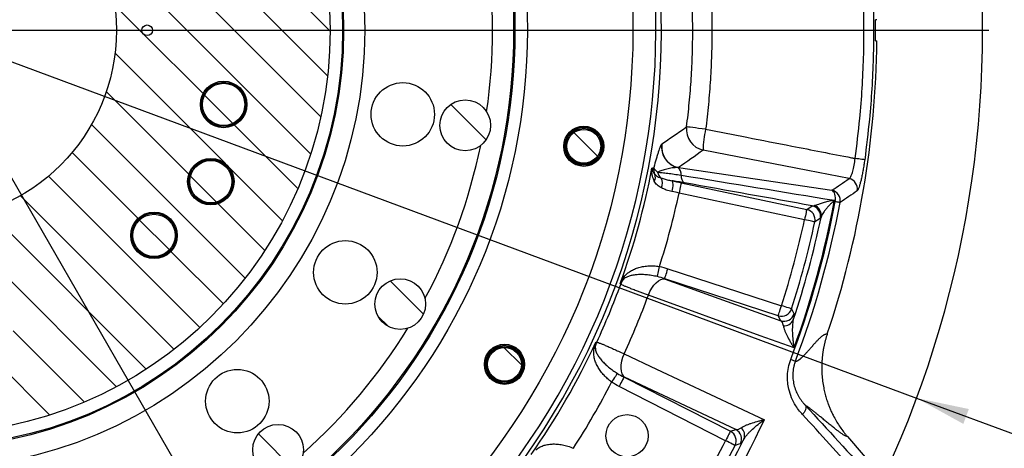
# Model space of a CAD drawing. Extents: x 0 to 8410, y 0 to 5940.
# Tile 13 of 110: x 2476 to 3408, y 3661 to 4066. Entities that reach past the tile are written whole.
import ezdxf

# ---------------------------------------------------------------- set-up
doc = ezdxf.new("R2010")
doc.units = 0
doc.header["$LTSCALE"] = 10
doc.linetypes.add('CENTERX2', pattern=[20.32, 12.7, -2.54, 2.54, -2.54])
doc.layers.get('0').update_dxf_attribs({"linetype": 'CONTINUOUS'})
doc.styles.add('SLDTEXTSTYLE0', font='TXT', dxfattribs={"width": 0.605})
doc.dimstyles.new('SLDDIMSTYLE0', dxfattribs={"dimtxt": 50, "dimasz": 50, "dimexe": 0, "dimexo": 0.0625, "dimgap": 12.5, "dimtad": 0, "dimtih": 1, "dimtoh": 1, "dimdec": 1, "dimlfac": 0.5, "dimrnd": 1e-09, "dimzin": 12, "dimtxsty": 'SLDTEXTSTYLE0', "dimblk1": 'NONE', "dimsah": 1, "dimcen": 0, "dimazin": 3, "dimtfac": 1, "dimtmove": 0, "dimatfit": 3, "dimtolj": 1, "dimtzin": 12})
doc.dimstyles.new('SLDDIMSTYLE1', dxfattribs={"dimtxt": 50, "dimasz": 50, "dimexe": 0, "dimexo": 0.0625, "dimgap": -12.5, "dimtad": 1, "dimdec": 4, "dimlfac": 5, "dimzin": 12, "dimtxsty": 'SLDTEXTSTYLE0', "dimsah": 1, "dimcen": 0.09, "dimadec": 1, "dimazin": 3, "dimtfac": 1, "dimtofl": 0, "dimtmove": 0, "dimatfit": 3, "dimtolj": 1})
doc.dimstyles.new('SLDDIMSTYLE2', dxfattribs={"dimtxt": 50, "dimasz": 50, "dimexe": 0, "dimexo": 0.0625, "dimgap": 12.5, "dimtad": 1, "dimdec": 1, "dimlfac": 0.5, "dimrnd": 1e-09, "dimzin": 12, "dimtxsty": 'SLDTEXTSTYLE0', "dimsah": 1, "dimcen": 0.09, "dimazin": 3, "dimtfac": 1, "dimtofl": 0, "dimtmove": 0, "dimatfit": 3, "dimtolj": 1, "dimtzin": 12})
doc.dimstyles.new('SLDDIMSTYLE6', dxfattribs={"dimtxt": 50, "dimasz": 50, "dimexe": 0, "dimexo": 0.0625, "dimgap": -12.5, "dimtad": 0, "dimtih": 1, "dimtoh": 1, "dimdec": 1, "dimlfac": 0.5, "dimrnd": 1e-09, "dimzin": 12, "dimtxsty": 'SLDTEXTSTYLE0', "dimsah": 1, "dimcen": 0, "dimazin": 3, "dimtfac": 1, "dimtofl": 0, "dimtmove": 0, "dimatfit": 3, "dimtolj": 1})

# ---------------------------------------------------------------- blocks, each defined once
blk = doc.blocks.new('_D')
at = {"color": 7, "linetype": 'CONTINUOUS'}
for p, q in [((1762.91, 5138.79), (3012.06, 2973.23)), ((3012.06, 2973.23), (3116.53, 2792.13)), ((3116.53, 2792.13), (3367.21, 2792.13))]:
    blk.add_line(p, q, dxfattribs=at)
blk.add_solid([(3012.06, 2973.23), (3030.55, 2926.18), (3043.54, 2933.67)], dxfattribs=at)
at = {"color": 7, "linetype": 'CONTINUOUS', "char_height": 50, "attachment_point": 1, "style": 'SLDTEXTSTYLE0'}
for s, insert in [('%%c', (3141.53, 2856.58)), ('1250', (3214.43, 2856.72))]:
    blk.add_mtext(s, dxfattribs=dict(at, insert=insert))
blk = doc.blocks.new('_NONE')
blk = doc.blocks.new('_D_1')
at = {"color": 7, "linetype": 'CONTINUOUS'}
for p, q in [((3248.9, 3345.91), (3701.1, 2973.15)), ((2387.49, 3030.16), (2387.49, 2353.62)), ((2979.56, 2571.41), (3156.43, 2654.83)), ((3156.43, 2654.83), (3189.17, 2585.43)), ((3189.17, 2585.43), (3012.29, 2502.01)), ((3012.29, 2502.01), (2979.56, 2571.41))]:
    blk.add_line(p, q, dxfattribs=at)
blk.add_arc((2387.49, 4056.01), 1687.4, 270, 320.5, dxfattribs=at)
for points in [[(3689.52, 2982.7), (3651.43, 2949.45), (3662.87, 2939.73)], [(2387.49, 2368.62), (2437.59, 2361.86), (2437.37, 2376.85)]]:
    blk.add_solid(points, dxfattribs=at)
at = {"color": 7, "linetype": 'CONTINUOUS', "insert": (3000.35, 2567.64), "char_height": 50, "attachment_point": 1, "rotation": 25.25, "style": 'SLDTEXTSTYLE0'}
blk.add_mtext('50,5°', dxfattribs=at)
blk = doc.blocks.new('_D_2')
at = {"color": 7, "linetype": 'CONTINUOUS'}
for p, q in [((2387.49, 5081.86), (2387.49, 5615.48)), ((2920.53, 5523.54), (2949.9, 5594.44)), ((2949.9, 5594.44), (3077.64, 5541.53)), ((3077.64, 5541.53), (3048.27, 5470.63)), ((3048.27, 5470.63), (2920.53, 5523.54)), ((3135.61, 4804.13), (3490.19, 5158.72))]:
    blk.add_line(p, q, dxfattribs=at)
blk.add_arc((2387.49, 4056.01), 1544.46, 45, 90, dxfattribs=at)
for points in [[(2387.49, 5600.48), (2437.36, 5592.17), (2437.6, 5607.17)], [(3479.59, 5148.11), (3448.88, 5188.28), (3438.45, 5177.5)]]:
    blk.add_solid(points, dxfattribs=at)
at = {"color": 7, "linetype": 'CONTINUOUS', "insert": (2961.07, 5576.51), "char_height": 50, "attachment_point": 1, "rotation": 337.5, "style": 'SLDTEXTSTYLE0'}
blk.add_mtext('45°', dxfattribs=at)
blk = doc.blocks.new('SW_SYMBOL_MOD_BOX')
at = {"color": 0, "linetype": 'CONTINUOUS'}
for p, q in [((2000, 2000), (2000, 8000)), ((2000, 8000), (8000, 8000)), ((8000, 8000), (8000, 2000)), ((2000, 2000), (8000, 2000))]:
    blk.add_line(p, q, dxfattribs=at)
blk = doc.blocks.new('_D_8')
at = {"color": 7, "linetype": 'CONTINUOUS'}
for p, q in [((3241.95, 4976.01), (3946.89, 4976.01)), ((3931.89, 4976.01), (3931.89, 3136.01)), ((3241.95, 3136.01), (3946.89, 3136.01))]:
    blk.add_line(p, q, dxfattribs=at)
for points in [[(3931.89, 4976.01), (3924.39, 4926.01), (3939.39, 4926.01)], [(3931.89, 3136.01), (3939.39, 3186.01), (3924.39, 3186.01)]]:
    blk.add_solid(points, dxfattribs=at)
at = {"color": 7, "linetype": 'CONTINUOUS', "xscale": 0.0064453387, "yscale": 0.0064453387, "zscale": 0.0064453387, "rotation": 90}
blk.add_blockref('SW_SYMBOL_MOD_BOX', (3924.66, 3964.19), dxfattribs=at)
at = {"color": 7, "linetype": 'CONTINUOUS', "insert": (3867.29, 4033.25), "char_height": 50, "attachment_point": 1, "rotation": 90, "style": 'SLDTEXTSTYLE0'}
blk.add_mtext('920', dxfattribs=at)
blk = doc.blocks.new('_D_13')
at = {"color": 7, "linetype": 'CONTINUOUS'}
for p, q in [((2387.49, 4056.01), (3325, 3708.06)), ((3325, 3708.06), (3596.49, 3607.3)), ((3627.22, 3622.64), (3627.22, 3699.38)), ((3627.22, 3699.38), (3825.77, 3699.38)), ((3825.77, 3699.38), (3825.77, 3622.64)), ((3825.77, 3622.64), (3627.22, 3622.64)), ((3596.49, 3607.3), (3831.49, 3607.3))]:
    blk.add_line(p, q, dxfattribs=at)
blk.add_solid([(3325, 3708.06), (3369.27, 3683.63), (3374.48, 3697.7)], dxfattribs=at)
at = {"color": 7, "linetype": 'CONTINUOUS', "insert": (3644.41, 3687.1), "char_height": 50, "attachment_point": 1, "style": 'SLDTEXTSTYLE0'}
blk.add_mtext('R500', dxfattribs=at)
blk = doc.blocks.new('SW_CENTERMARKSYMBOL_0')
at = {"color": 0, "linetype": 'CONTINUOUS'}
blk.add_line((843.04, -559.19), (1834.89, -559.19), dxfattribs=at)
blk.add_arc((829.04, -559.19), 1000, 326.80214, 33.19786, dxfattribs=at)

msp = doc.modelspace()

# ---------------------------------------------------------------- hatches: boundary and pattern name
at = {"linetype": 'CONTINUOUS'}
h = msp.add_hatch(dxfattribs=at)
h.set_pattern_fill('ANSI31', scale=10, angle=90, style=0)
edge = h.paths.add_edge_path(flags=0)
edge.add_arc((2387.486134, 4056.011321), 382.224841, 0, 360)
edge = h.paths.add_edge_path(flags=0)
edge.add_arc((2178.486134, 4056.011321), 5, 0, 360)
edge = h.paths.add_edge_path(flags=0)
edge.add_arc((2596.486134, 4056.011321), 5, 0, 360)
edge = h.paths.add_edge_path(flags=0)
edge.add_arc((2159.902832, 3921.825478), 10.1, 0, 360)
edge = h.paths.add_edge_path(flags=0)
edge.add_arc((2259.986134, 3835.174843), 39, 0, 360)
edge = h.paths.add_edge_path(flags=0)
edge.add_arc((2668.871895, 4126.16867), 22, 0, 360)
edge = h.paths.add_edge_path(flags=0)
edge.add_arc((2602.998134, 4250.059197), 22, 0, 360)
edge = h.paths.add_edge_path(flags=0)
edge.add_arc((2656.78515, 4199.200147), 22, 0, 360)
edge = h.paths.add_edge_path(flags=0)
edge.add_arc((2186.035207, 4264.619863), 22, 0, 360)
edge = h.paths.add_edge_path(flags=0)
edge.add_arc((2111.679744, 4145.626249), 22, 0, 360)
edge = h.paths.add_edge_path(flags=0)
edge.add_arc((2128.831465, 4217.636696), 22, 0, 360)
edge = h.paths.add_edge_path(flags=0)
edge.add_arc((2602.998134, 3861.963445), 22, 0, 360)
edge = h.paths.add_edge_path(flags=0)
edge.add_arc((2668.871895, 3985.853971), 22, 0, 360)
edge = h.paths.add_edge_path(flags=0)
edge.add_arc((2656.78515, 3912.822494), 22, 0, 360)
edge = h.paths.add_edge_path(flags=0)
edge.add_arc((2447.780525, 4339.674125), 22, 0, 360)
edge = h.paths.add_edge_path(flags=0)
edge.add_arc((2307.551301, 4334.777213), 22, 0, 360)
edge = h.paths.add_edge_path(flags=0)
edge.add_arc((2376.841788, 4360.825523), 22, 0, 360)
edge = h.paths.add_edge_path(flags=0)
edge.add_arc((2307.551301, 3777.245429), 22, 0, 360)
edge = h.paths.add_edge_path(flags=0)
edge.add_arc((2447.780525, 3772.348517), 22, 0, 360)
edge = h.paths.add_edge_path(flags=0)
edge.add_arc((2376.841788, 3751.197119), 22, 0, 360)
edge = h.paths.add_edge_path(flags=0)
edge.add_arc((2111.679744, 3966.396392), 22, 0, 360)
edge = h.paths.add_edge_path(flags=0)
edge.add_arc((2186.035207, 3847.402779), 22, 0, 360)
edge = h.paths.add_edge_path(flags=0)
edge.add_arc((2128.831465, 3894.385945), 22, 0, 360)
edge = h.paths.add_edge_path(flags=0)
edge.add_arc((2387.486134, 4056.011321), 180, 0, 360)
h = msp.add_hatch(dxfattribs=at)
h.set_pattern_fill('ANSI31', scale=10, angle=90, style=0)
edge = h.paths.add_edge_path(flags=0)
edge.add_arc((2668.871895, 3985.853971), 20, 0, 360)
h = msp.add_hatch(dxfattribs=at)
h.set_pattern_fill('ANSI31', scale=10, angle=90, style=0)
edge = h.paths.add_edge_path(flags=0)
edge.add_arc((2897.61655, 3966.061565), 24, 0, 360)
h = msp.add_hatch(dxfattribs=at)
h.set_pattern_fill('ANSI31', scale=10, angle=90, style=0)
edge = h.paths.add_edge_path(flags=0)
edge.add_arc((3009.884634, 3946.265672), 16, 0, 360)
h = msp.add_hatch(dxfattribs=at)
h.set_pattern_fill('ANSI31', scale=10, angle=90, style=0)
edge = h.paths.add_edge_path(flags=0)
edge.add_arc((2656.78515, 3912.822494), 20, 0, 360)
h = msp.add_hatch(dxfattribs=at)
h.set_pattern_fill('ANSI31', scale=10, angle=90, style=0)
edge = h.paths.add_edge_path(flags=0)
edge.add_arc((2602.998134, 3861.963445), 20, 0, 360)
h = msp.add_hatch(dxfattribs=at)
h.set_pattern_fill('ANSI31', scale=10, angle=90, style=0)
edge = h.paths.add_edge_path(flags=0)
edge.add_arc((2836.087293, 3797.011321), 24, 0, 360)
h = msp.add_hatch(dxfattribs=at)
h.set_pattern_fill('ANSI31', scale=10, angle=90, style=0)
edge = h.paths.add_edge_path(flags=0)
edge.add_arc((2934.814189, 3740.011321), 16, 0, 360)
h = msp.add_hatch(dxfattribs=at)
h.set_pattern_fill('ANSI31', scale=10, angle=90, style=0)
edge = h.paths.add_edge_path(flags=0)
edge.add_arc((2720.450116, 3659.200299), 24, 0, 360)

# ---------------------------------------------------------------- linework, layer by layer
at = {"color": 7, "linetype": 'CONTINUOUS'}
for p, q in [((3287.430559, 4066.011321), (3286.030684, 4066.011321)), ((3286.030684, 4046.011321), (3287.430559, 4046.011321)), ((3259.512935, 3671.600403), (3305.060063, 3618.822517))]:
    msp.add_line(p, q, dxfattribs=at)
at = {"color": 8, "linetype": 'CONTINUOUS'}
for p, q in [((3074.479316, 3925.718846), (3076.168214, 3926.297517)), ((3099.586163, 3926.047818), (3244.776045, 3904.627131)), ((3102.248583, 3911.82472), (3220.981692, 3886.587234)), ((3218.905423, 3876.81915), (3100.172315, 3902.056651)), ((3220.981692, 3886.587234), (3226.220821, 3889.988662)), ((3226.220821, 3889.988662), (3228.23814, 3890.26338)), ((3247.44073, 3895.169766), (3247.072552, 3894.021408)), ((3247.969304, 3893.889339), (3247.072552, 3894.021408)), ((3247.222577, 3895.20538), (3247.44073, 3895.169766)), ((3234.543775, 3879.342111), (3233.917449, 3878.167199)), ((3089.565192, 3830.430867), (3197.112415, 3795.486631)), ((3194.026504, 3785.989107), (3086.479221, 3820.933344)), ((3087.083195, 3820.714684), (3196.469401, 3781.198265)), ((3196.469401, 3781.198265), (3194.026504, 3785.989107)), ((3047.974144, 3727.973791), (3148.730848, 3676.635684)), ((3153.845881, 3678.295942), (3048.555766, 3727.701368)), ((3144.19714, 3667.737843), (3043.440436, 3719.07595)), ((3148.730848, 3676.635684), (3153.845881, 3678.295942))]:
    msp.add_line(p, q, dxfattribs=at)
at = {"color": 8, "linetype": 'CONTINUOUS', "flags": 128}
for points in [[(3125.280712, 3962.383466), (3121.876929, 3962.815197), (3118.62937, 3963.226953), (3115.636621, 3963.60624), (3112.98946, 3963.941546), (3110.768293, 3964.222679), (3109.040592, 3964.441122), (3107.858632, 3964.590238), (3107.258473, 3964.665496)], [(3261.053954, 3915.664883), (3221.948956, 3923.306407), (3123.051618, 3942.633176)], [(3275.870894, 3933.521049), (3275.571082, 3933.56038), (3274.980937, 3933.639811), (3274.118338, 3933.756919), (3273.009513, 3933.908151), (3271.688078, 3934.088932), (3270.194147, 3934.293763), (3268.572961, 3934.516439), (3266.873871, 3934.750193)], [(3093.175862, 3913.694935), (3093.546961, 3913.333835), (3093.829904, 3912.633868), (3094.0145, 3911.620246), (3094.094132, 3910.329507), (3094.065879, 3908.808114), (3093.930755, 3907.110886), (3093.693648, 3905.298965), (3093.363081, 3903.437616)], [(3102.248583, 3911.82472), (3102.190767, 3911.552714), (3102.060471, 3910.939635), (3101.862345, 3910.007493), (3101.603542, 3908.78977), (3101.2933, 3907.330217), (3100.942765, 3905.681254), (3100.564633, 3903.9021), (3100.172315, 3902.056651)], [(3247.969304, 3893.889339), (3248.170112, 3895.733552), (3248.185013, 3897.547783), (3248.01353, 3899.269329), (3247.661684, 3900.838749), (3247.141455, 3902.201818), (3246.470962, 3903.311433), (3245.673273, 3904.129298), (3244.776045, 3904.627131)], [(3252.579663, 3893.020721), (3252.414618, 3893.051805), (3252.120112, 3893.107297), (3251.700137, 3893.186437), (3251.160238, 3893.288152), (3250.507746, 3893.411087), (3249.751423, 3893.553572), (3248.90152, 3893.713714), (3247.969304, 3893.889339)], [(3220.981692, 3886.587234), (3220.923875, 3886.315228), (3220.793579, 3885.702135), (3220.595453, 3884.769993), (3220.33659, 3883.552285), (3220.026348, 3882.092731), (3219.675873, 3880.443753), (3219.297681, 3878.664599), (3218.905423, 3876.81915)], [(3233.917449, 3878.167199), (3232.677017, 3877.349796), (3228.667532, 3874.715166)], [(3228.667532, 3874.715166), (3228.395734, 3874.773757), (3227.782999, 3874.905811), (3226.851438, 3875.10659), (3225.63443, 3875.36888), (3224.175785, 3875.683265), (3222.527836, 3876.038434), (3220.74977, 3876.421662), (3218.905423, 3876.81915)], [(3079.587374, 3822.938056), (3079.677616, 3823.385017), (3079.824005, 3824.109958), (3080.022131, 3825.090991), (3080.265914, 3826.298462), (3080.548082, 3827.695878), (3080.860112, 3829.241024), (3081.192527, 3830.8872), (3081.535254, 3832.584666)], [(3086.479221, 3820.933344), (3086.565171, 3821.197809), (3086.758826, 3821.793915), (3087.053333, 3822.700234), (3087.438021, 3823.884235), (3087.899123, 3825.303362), (3088.420067, 3826.906653), (3088.982139, 3828.636544), (3089.565192, 3830.430867)], [(3044.887577, 3815.861257), (3044.577633, 3816.21501), (3044.397269, 3816.420855)], [(3071.014736, 3805.348875), (3072.466646, 3808.804588), (3074.217175, 3812.009753), (3076.204453, 3814.851032), (3078.358148, 3817.227946), (3080.602143, 3819.056438), (3082.857047, 3820.271851), (3085.043166, 3820.831181), (3087.083195, 3820.714684)], [(3208.963786, 3755.504997), (3176.993225, 3767.056377), (3071.014736, 3805.348875)], [(3194.026504, 3785.989107), (3194.112454, 3786.253573), (3194.30611, 3786.849679), (3194.600616, 3787.755998), (3194.985305, 3788.940014), (3195.446406, 3790.359141), (3195.967351, 3791.962446), (3196.529422, 3793.692322), (3197.112415, 3795.486631)], [(3206.618701, 3792.42769), (3206.353996, 3792.512865), (3205.757354, 3792.704852), (3204.850171, 3792.996766), (3203.665112, 3793.378116), (3202.244673, 3793.835165), (3200.639878, 3794.351579), (3198.908423, 3794.908734), (3197.112415, 3795.486631)], [(3206.618701, 3792.42769), (3207.28824, 3791.098179), (3209.047828, 3787.594439)], [(3021.408473, 3760.921063), (3021.681581, 3760.939063), (3022.150908, 3760.970028)], [(3048.058961, 3749.928714), (3046.642039, 3746.458502), (3045.613502, 3742.954286), (3045.009587, 3739.540012), (3044.851754, 3736.336382), (3045.145546, 3733.456703), (3045.88059, 3731.002809), (3047.0309, 3729.061486), (3048.555766, 3727.701368)], [(3048.058961, 3749.928714), (3078.833912, 3735.490622), (3180.848632, 3687.628956)], [(3041.683291, 3731.429519), (3041.431103, 3731.049658), (3041.021977, 3730.433525), (3040.468369, 3729.599775), (3039.786969, 3728.573562), (3038.99834, 3727.38591), (3038.126383, 3726.0727), (3037.197385, 3724.67363), (3036.239479, 3723.23096)], [(3047.974144, 3727.973791), (3047.847901, 3727.726014), (3047.563348, 3727.167548), (3047.130678, 3726.31845), (3046.565507, 3725.209238), (3045.8881, 3723.879697), (3045.122717, 3722.37763), (3044.296954, 3720.756979), (3043.440436, 3719.07595)], [(3148.730848, 3676.635684), (3148.604606, 3676.387908), (3148.320053, 3675.829442), (3147.887383, 3674.980344), (3147.322212, 3673.871131), (3146.644805, 3672.54159), (3145.879422, 3671.039523), (3145.053659, 3669.418873), (3144.19714, 3667.737843)], [(3153.082107, 3663.178922), (3152.834688, 3663.30585), (3152.277027, 3663.591983), (3151.429151, 3664.027037), (3150.321518, 3664.595367), (3148.993943, 3665.276559), (3147.494052, 3666.046174), (3145.875726, 3666.876526), (3144.19714, 3667.737843)], [(3158.217405, 3664.878877), (3156.80692, 3664.410712), (3153.082107, 3663.178922)]]:
    msp.add_lwpolyline(points, dxfattribs=at)
at = {"color": 7, "linetype": 'CENTERX2'}
msp.add_circle((2387.486134, 4056.011321), 1250, dxfattribs=at)
at = {"color": 7, "linetype": 'CONTINUOUS'}
for centre, radius in [((2387.486134, 4056.011321), 668.928203), ((2387.486134, 4056.011321), 569), ((2387.486134, 4056.011321), 556), ((2387.486134, 4056.011321), 395), ((2387.486134, 4056.011321), 382.224841), ((2387.486134, 4056.011321), 180), ((2596.486134, 4056.011321), 5), ((2668.871895, 3985.853971), 22), ((2668.871895, 3985.853971), 21), ((2668.871895, 3985.853971), 20), ((2838.528085, 3976.480455), 30), ((2897.61655, 3966.061565), 24), ((3009.884634, 3946.265672), 19), ((3009.884634, 3946.265672), 18), ((3009.884634, 3946.265672), 17), ((3009.884634, 3946.265672), 16), ((2656.78515, 3912.822494), 22), ((2656.78515, 3912.822494), 21), ((2656.78515, 3912.822494), 20), ((2602.998134, 3861.963445), 22), ((2602.998134, 3861.963445), 21), ((2602.998134, 3861.963445), 20), ((2784.125769, 3827.011321), 30), ((2836.087293, 3797.011321), 24), ((2934.814189, 3740.011321), 19), ((2934.814189, 3740.011321), 18), ((2934.814189, 3740.011321), 17), ((2934.814189, 3740.011321), 16), ((2681.882859, 3705.162966), 30), ((3050.841065, 3672.411672), 20), ((2720.450116, 3659.200299), 24)]:
    msp.add_circle(centre, radius, dxfattribs=at)
at = {"color": 8, "linetype": 'CONTINUOUS'}
for radius in [557.222742, 415, 394.002099]:
    msp.add_circle((2387.486134, 4056.011321), radius, dxfattribs=at)
for centre, radius, start, end in [((2387.486134, 4056.011321), 695.772879, 157.856529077, 142.143470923), ((2387.486134, 4056.011321), 690.566107, 157.827081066, 142.172918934), ((2387.486134, 4056.011321), 536, 351.726203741, 8.273796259), ((3127.218007, 3962.296274), 20.099657, 173.230591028, 258.036613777), ((3192.931196, 3944.747232), 69.911549, 165.388418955, 181.732831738), ((2387.486134, 4056.011321), 536, 331.726203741, 348.273796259), ((3103.620629, 3945.659809), 20.138489, 172.048194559, 256.408870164), ((3103.758184, 3945.710953), 20.100861, 171.711410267, 258.020932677), ((2387.486134, 4056.011321), 699.239438, 339.961933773, 349.261050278), ((3086.045615, 3924.484498), 10.042415, 169.599010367, 208.136623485), ((3094.094294, 3919.690045), 7.99254, 354.518109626, 53.144124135), ((3070.095987, 3917.08018), 7.579289, 330.373226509, 20.614946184), ((3089.388233, 3923.703514), 9.764586, 191.513431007, 229.658551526), ((3074.164763, 3911.264959), 10.2085, 334.832543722, 29.30080188), ((3109.204486, 3917.804985), 7.241581, 171.090578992, 238.073987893), ((3258.966114, 3905.833337), 10.05079, 350.717490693, 78.010706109), ((2387.486134, 4056.011321), 729.125279, 342.155717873, 347.810257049), ((3242.686355, 3894.795516), 10.051242, 349.829690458, 78.000469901), ((2387.486134, 4056.011321), 875.622555, 339.159048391, 349.330091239), ((2387.486134, 4056.011321), 874.716862, 339.906877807, 349.327717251), ((2387.486134, 4056.011321), 880.31399, 339.159902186, 349.330091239), ((3224.106568, 3880.195868), 10.018428, 348.317175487, 77.816904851), ((3224.806885, 3881.001287), 9.877241, 350.32962276, 69.672242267), ((3228.494969, 3896.976925), 18.811211, 350.960541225, 354.596165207), ((2387.486134, 4056.011321), 865.285296, 341.542887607, 348.21881921), ((3218.867274, 3876.794488), 10.018415, 348.021184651, 77.815924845), ((2387.486134, 4056.011321), 850.510354, 342.162662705, 347.837337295), ((2387.486134, 4056.011321), 860.49665, 342.162662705, 347.837337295), ((2387.486134, 4056.011321), 699.891937, 335.067349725, 339.932650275), ((3063.693166, 3808.899267), 20.052917, 146.983653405, 159.685016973), ((3041.313906, 3822.771158), 6.296073, 332.106466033, 353.134947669), ((2387.486134, 4056.011321), 728.040547, 335.138910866, 339.861089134), ((3197.091725, 3795.527155), 10.01848, 252.184268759, 341.978445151), ((3199.534776, 3790.736206), 10.018426, 252.183240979, 341.723749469), ((3199.765864, 3785.701093), 9.240844, 264.381932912, 336.839238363), ((2387.486134, 4056.011321), 536, 311.726203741, 328.273796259), ((2387.486134, 4056.011321), 699.239438, 324.961933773, 335.038066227), ((3040.371695, 3752.594938), 20.053409, 155.31436833, 168.015353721), ((3014.738164, 3758.610657), 6.295673, 321.8658008, 342.895662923), ((2387.486134, 4056.011321), 729.125279, 327.155717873, 332.844282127), ((2387.486134, 4056.011321), 874.716862, 324.906877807, 335.093122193), ((3144.153863, 3667.723838), 10.018473, 333.021666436, 62.815671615), ((3149.269032, 3669.384028), 10.018471, 333.276557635, 62.816545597), ((3152.992894, 3672.781021), 9.240782, 338.160538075, 50.618388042), ((2387.486134, 4056.011321), 850.510354, 327.162662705, 332.837337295), ((2387.486134, 4056.011321), 865.285296, 326.542887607, 333.457112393), ((2387.486134, 4056.011321), 860.49665, 327.162662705, 332.837337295)]:
    msp.add_arc(centre, radius, start, end, dxfattribs=at)
at = {"color": 7, "linetype": 'CONTINUOUS'}
for radius, start, end in [(898.600181, 359.362375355, 0.637624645), (900, 341.384609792, 359.363367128)]:
    msp.add_arc((2387.486134, 4056.011321), radius, start, end, dxfattribs=at)
at = {"color": 8, "linetype": 'CONTINUOUS'}
for points, knots in [([(3266.873871, 3934.750193), (3268.446285, 3947.301182), (3271.214208, 3969.394707), (3273.625959, 4001.191054), (3274.952194, 4030.05156), (3275.326301, 4058.983846), (3274.636122, 4093.221426), (3272.341455, 4132.73437), (3268.697943, 4162.413843), (3266.873871, 4177.272448)], [0, 0, 0, 0, 0.1559695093, 0.2745533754, 0.3931372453, 0.512222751, 0.6313082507, 0.815419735, 1, 1, 1, 1]), ([(3275.870894, 4178.501593), (3277.710939, 4163.530083), (3281.39573, 4133.548813), (3283.717309, 4093.676277), (3284.416608, 4059.137118), (3284.044856, 4029.956174), (3282.707902, 4000.765257), (3280.264213, 3968.56325), (3277.460825, 3946.202738), (3275.870894, 3933.521049)], [0, 0, 0, 0, 0.1841187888, 0.368707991, 0.4872763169, 0.6058446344, 0.7249157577, 0.8439868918, 1, 1, 1, 1]), ([(3125.280712, 4149.639176), (3126.1914, 4141.920386), (3128.012776, 4126.482803), (3129.823333, 4103.2013), (3130.953884, 4079.848721), (3131.333761, 4056.39983), (3130.9784, 4032.910416), (3129.860487, 4009.374091), (3128.046087, 3985.846359), (3126.202504, 3970.204429), (3125.280712, 3962.383466)], [0, 0, 0, 0, 0.12418251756, 0.24836507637, 0.37304150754, 0.4977179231, 0.62303466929, 0.74835141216, 0.87417572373, 1, 1, 1, 1]), ([(3107.258473, 3964.665496), (3108.15227, 3972.26525), (3109.939864, 3987.46476), (3111.708001, 4010.387805), (3112.801965, 4033.380997), (3113.149737, 4056.329361), (3112.781896, 4079.177167), (3111.687288, 4101.930511), (3109.927152, 4124.674963), (3108.148033, 4139.796418), (3107.258473, 4147.357145)], [0, 0, 0, 0, 0.1253179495, 0.2506359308, 0.376458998, 0.5022820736, 0.6264658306, 0.7506495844, 0.8753248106, 1, 1, 1, 1]), ([(3083.867286, 3948.608676), (3087.703605, 3951.212866), (3095.563111, 3956.548098), (3103.298712, 3961.917145), (3107.258473, 3964.665496)], [0, 0, 0, 0, 0.4881120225, 1, 1, 1, 1]), ([(3125.280712, 3962.383466), (3138.317138, 3959.841823), (3165.529517, 3954.536372), (3211.532418, 3945.571441), (3245.691176, 3938.889404), (3265.676929, 3934.984082), (3266.873871, 3934.750193)], [0, 0, 0, 0, 0.2761935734, 0.5765295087, 0.9746384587, 1, 1, 1, 1]), ([(3083.675788, 3948.445766), (3083.4633, 3948.229898), (3083.233625, 3947.887592), (3082.742379, 3946.976722), (3082.47959, 3946.404721), (3081.658314, 3944.411401), (3081.064792, 3942.713016), (3080.110342, 3939.746243), (3079.781425, 3938.686865), (3079.102525, 3936.446264), (3078.753623, 3935.268578), (3077.684241, 3931.609731), (3076.93866, 3928.995297), (3076.168217, 3926.297512)], [0, 0, 0, 0, 0.125, 0.125, 0.25, 0.25, 0.5, 0.5, 0.625, 0.625, 0.75, 0.75, 1, 1, 1, 1]), ([(3261.053954, 3915.664883), (3261.255593, 3915.768394), (3261.882076, 3916.089998), (3263.117088, 3918.152335), (3264.632272, 3922.44543), (3266.008694, 3928.190506), (3266.585591, 3932.564486), (3266.873871, 3934.750193)], [0, 0, 0, 0, 0.10820156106, 0.33617635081, 0.55894403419, 0.77960137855, 1, 1, 1, 1]), ([(3076.68439, 3913.333373), (3076.067521, 3914.843883), (3074.819122, 3917.900802), (3074.332612, 3922.096815), (3074.388671, 3924.692446), (3074.47836, 3925.708018), (3074.479316, 3925.718846)], [0, 0, 0, 0, 0.3711397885, 0.7511003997, 0.9973463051, 1, 1, 1, 1]), ([(3074.479316, 3925.718846), (3074.47985, 3925.713094), (3074.524339, 3925.234211), (3074.74605, 3924.015013), (3075.482806, 3922.006594), (3076.61927, 3920.503522), (3077.189956, 3919.74874)], [0, 0, 0, 0, 0.0029923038, 0.2491492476, 0.6229533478, 1, 1, 1, 1]), ([(3076.168217, 3926.297512), (3076.202044, 3925.969131), (3076.305559, 3925.623567), (3076.647098, 3924.908791), (3076.884099, 3924.540345), (3077.489895, 3923.781194), (3077.858643, 3923.390493), (3078.736271, 3922.58566), (3079.245334, 3922.171988), (3079.820121, 3921.754521)], [0, 0, 0, 0, 0.25, 0.25, 0.5, 0.5, 0.75, 0.75, 1, 1, 1, 1]), ([(3098.888263, 3926.085255), (3097.151869, 3926.150099), (3095.377523, 3926.007163), (3091.888301, 3925.522665), (3090.173898, 3925.177939), (3086.890645, 3924.371495), (3085.319557, 3923.907556), (3082.394241, 3922.893579), (3081.040372, 3922.343165), (3079.820121, 3921.754521)], [0, 0, 0, 0, 0.25, 0.25, 0.5, 0.5, 0.75, 0.75, 1, 1, 1, 1]), ([(3275.870894, 3933.521049), (3275.633157, 3931.868539), (3275.157693, 3928.563572), (3274.340946, 3923.76055), (3273.478088, 3919.250516), (3272.591022, 3915.143713), (3271.711972, 3911.568707), (3270.865983, 3908.58016), (3270.088968, 3906.31138), (3269.407429, 3904.764516), (3269.055791, 3904.392502), (3268.885289, 3904.212119)], [0, 0, 0, 0, 0.1115508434, 0.2230980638, 0.3343851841, 0.4456740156, 0.5569754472, 0.6682809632, 0.7810578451, 0.8938390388, 1, 1, 1, 1]), ([(3077.189956, 3919.74874), (3078.208068, 3918.835861), (3079.703872, 3917.494665), (3082.253103, 3916.559571), (3083.067213, 3916.260944)], [0, 0, 0, 0, 0.6806449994, 1, 1, 1, 1]), ([(3079.820121, 3921.754521), (3081.113526, 3921.669426), (3082.56079, 3921.544869), (3085.759759, 3921.217647), (3087.520516, 3921.013626), (3091.265253, 3920.536835), (3093.256503, 3920.263504), (3097.474304, 3919.647666), (3099.700819, 3919.305171), (3102.050295, 3918.926512)], [0, 0, 0, 0, 0.25, 0.25, 0.5, 0.5, 0.75, 0.75, 1, 1, 1, 1]), ([(3083.067213, 3916.260944), (3084.283004, 3915.878812), (3086.735958, 3915.107831), (3090.24297, 3914.255614), (3092.483011, 3913.827387), (3093.175862, 3913.694935)], [0, 0, 0, 0, 0.40432414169, 0.81575560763, 1, 1, 1, 1]), ([(3083.404172, 3906.923631), (3082.628996, 3907.325208), (3081.904428, 3907.758213), (3080.55466, 3908.694774), (3079.933832, 3909.195961), (3078.252538, 3910.786297), (3077.358259, 3911.965621), (3076.684408, 3913.333375)], [0, 0, 0, 0, 0.25, 0.25, 0.5, 0.5, 1, 1, 1, 1]), ([(3093.363078, 3903.437619), (3092.424755, 3903.61963), (3091.503721, 3903.839326), (3089.723816, 3904.33456), (3088.866005, 3904.609376), (3086.380148, 3905.499745), (3084.83879, 3906.180434), (3083.404172, 3906.923631)], [0, 0, 0, 0, 0.25, 0.25, 0.5, 0.5, 1, 1, 1, 1]), ([(3105.374951, 3911.658822), (3103.077163, 3912.071367), (3100.912569, 3912.446821), (3096.847263, 3913.125232), (3094.944896, 3913.428482), (3093.175857, 3913.694939)], [0, 0, 0, 0, 0.5, 0.5, 1, 1, 1, 1]), ([(3228.23814, 3890.26338), (3228.818734, 3890.465274), (3229.981229, 3890.869516), (3232.604285, 3891.758553), (3235.892135, 3892.815895), (3239.702489, 3893.955967), (3242.984489, 3894.799238), (3245.440535, 3895.318883), (3246.691262, 3895.239221), (3247.222577, 3895.20538)], [0, 0, 0, 0, 0.1386772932, 0.2776664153, 0.4760543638, 0.6746132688, 0.8381472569, 0.9312441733, 1, 1, 1, 1]), ([(3247.072558, 3894.021417), (3246.841862, 3894.050693), (3246.615214, 3894.008057), (3246.17465, 3893.846541), (3245.965022, 3893.730718), (3245.361448, 3893.345049), (3244.989564, 3893.03789), (3243.905701, 3892.082268), (3243.232928, 3891.395803), (3241.938609, 3890.017111), (3241.318961, 3889.318648), (3240.138092, 3887.933292), (3239.575839, 3887.244483), (3238.509321, 3885.883099), (3238.005052, 3885.210367), (3237.062211, 3883.889067), (3236.621066, 3883.236315), (3235.83551, 3881.991778), (3235.490308, 3881.399491), (3234.917705, 3880.297835), (3234.689479, 3879.787595), (3234.543766, 3879.342107)], [0, 0, 0, 0, 0.03125, 0.03125, 0.0625, 0.0625, 0.125, 0.125, 0.25, 0.25, 0.375, 0.375, 0.5, 0.5, 0.625, 0.625, 0.75, 0.75, 0.875, 0.875, 1, 1, 1, 1]), ([(3047.564825, 3822.018583), (3047.96133, 3822.59816), (3048.37109, 3823.135528), (3049.227278, 3824.153763), (3049.673544, 3824.634153), (3051.075172, 3826.008579), (3052.09329, 3826.836886), (3053.768938, 3827.977689), (3054.354208, 3828.341634), (3055.563132, 3829.028344), (3056.187596, 3829.351879), (3058.123016, 3830.26629), (3059.495602, 3830.801499), (3061.691216, 3831.49491), (3062.44596, 3831.70768), (3064.004856, 3832.095124), (3064.801258, 3832.267759), (3067.227567, 3832.719747), (3068.900343, 3832.935436), (3071.500021, 3833.122372), (3072.381743, 3833.161753), (3074.178038, 3833.190737), (3075.096115, 3833.179973), (3077.844713, 3833.067373), (3079.68565, 3832.887585), (3081.535271, 3832.584671)], [0, 0, 0, 0, 0.0625, 0.0625, 0.125, 0.125, 0.25, 0.25, 0.3125, 0.3125, 0.375, 0.375, 0.5, 0.5, 0.5625, 0.5625, 0.625, 0.625, 0.75, 0.75, 0.8125, 0.8125, 0.875, 0.875, 1, 1, 1, 1]), ([(3079.587392, 3822.938061), (3077.747027, 3823.370627), (3075.931347, 3823.725535), (3073.245686, 3824.153292), (3072.353556, 3824.278686), (3070.600014, 3824.492923), (3069.739536, 3824.581807), (3067.205118, 3824.79688), (3065.577977, 3824.871887), (3063.227929, 3824.886125), (3062.459746, 3824.87439), (3060.953846, 3824.81743), (3060.217889, 3824.772115), (3058.089132, 3824.588129), (3056.763395, 3824.401545), (3054.906225, 3824.023555), (3054.309154, 3823.881098), (3053.158276, 3823.561287), (3052.602745, 3823.383274), (3051.014534, 3822.797063), (3050.062368, 3822.340171), (3048.773596, 3821.523893), (3048.367285, 3821.22975), (3047.595354, 3820.581538), (3047.23011, 3820.228578), (3046.878475, 3819.82567)], [0, 0, 0, 0, 0.125, 0.125, 0.1875, 0.1875, 0.25, 0.25, 0.375, 0.375, 0.4375, 0.4375, 0.5, 0.5, 0.625, 0.625, 0.6875, 0.6875, 0.75, 0.75, 0.875, 0.875, 0.9375, 0.9375, 1, 1, 1, 1]), ([(3044.397269, 3816.420855), (3044.402293, 3816.431843), (3045.286294, 3818.365331), (3046.428813, 3820.197161), (3047.564839, 3822.01858)], [0, 0, 0, 0, 0.0056831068, 1, 1, 1, 1]), ([(3046.878491, 3819.825666), (3045.979565, 3818.72786), (3045.074741, 3817.622852), (3044.401657, 3816.428639), (3044.397269, 3816.420855)], [0, 0, 0, 0, 0.9934813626, 1, 1, 1, 1]), ([(3071.014754, 3805.348871), (3067.274743, 3806.706968), (3063.88362, 3807.961762), (3060.064894, 3809.405411), (3059.322427, 3809.687819), (3057.880738, 3810.23978), (3057.179702, 3810.510039), (3055.156255, 3811.295925), (3053.921923, 3811.783321), (3051.674644, 3812.687539), (3050.661719, 3813.104354), (3049.309313, 3813.676338), (3048.88641, 3813.858106), (3048.097411, 3814.203532), (3047.730432, 3814.367605), (3046.056855, 3815.134335), (3045.219579, 3815.581425), (3044.887586, 3815.861256)], [0, 0, 0, 0, 0.25, 0.25, 0.3125, 0.3125, 0.375, 0.375, 0.5, 0.5, 0.625, 0.625, 0.6875, 0.6875, 0.75, 0.75, 1, 1, 1, 1]), ([(3209.047835, 3787.594446), (3209.158724, 3787.373203), (3209.151519, 3786.804377), (3208.961817, 3785.434184), (3208.868349, 3784.890185), (3208.614587, 3783.612519), (3208.455302, 3782.884331), (3208.261934, 3782.066566)], [0, 0, 0, 0, 0.5, 0.5, 0.75, 0.75, 1, 1, 1, 1]), ([(3198.861215, 3776.504641), (3198.762072, 3777.138015), (3198.632313, 3777.707087), (3198.321044, 3778.723488), (3198.140636, 3779.167751), (3197.533711, 3780.327761), (3197.042661, 3780.873503), (3196.469391, 3781.198264)], [0, 0, 0, 0, 0.25, 0.25, 0.5, 0.5, 1, 1, 1, 1]), ([(3198.861215, 3776.504641), (3198.962305, 3775.858825), (3199.131645, 3775.161566), (3199.570324, 3773.691041), (3199.840132, 3772.917425), (3200.46149, 3771.307451), (3200.813211, 3770.470964), (3201.587886, 3768.742718), (3202.008737, 3767.855955), (3203.348293, 3765.157146), (3204.347062, 3763.297935), (3205.979885, 3760.430487), (3206.546917, 3759.461399), (3207.43092, 3757.988036), (3207.730864, 3757.494149), (3208.187832, 3756.750498), (3208.34137, 3756.502077), (3208.650876, 3756.004159), (3208.80816, 3755.752563), (3208.963791, 3755.504999)], [0, 0, 0, 0, 0.125, 0.125, 0.25, 0.25, 0.375, 0.375, 0.5, 0.5, 0.75, 0.75, 0.875, 0.875, 0.9375, 0.9375, 0.96875, 0.96875, 1, 1, 1, 1]), ([(3208.261934, 3782.066566), (3208.035442, 3781.22225), (3207.862082, 3780.317628), (3207.592687, 3778.419982), (3207.497027, 3777.426537), (3207.368608, 3775.367194), (3207.335985, 3774.301142), (3207.32535, 3772.105656), (3207.347528, 3770.982445), (3207.484816, 3767.572416), (3207.669657, 3765.234328), (3208.066052, 3761.643464), (3208.21832, 3760.432366), (3208.476403, 3758.594791), (3208.567305, 3757.979408), (3208.710689, 3757.053689), (3208.759667, 3756.744592), (3208.859991, 3756.125354), (3208.911771, 3755.812633), (3208.963791, 3755.504999)], [0, 0, 0, 0, 0.125, 0.125, 0.25, 0.25, 0.375, 0.375, 0.5, 0.5, 0.75, 0.75, 0.875, 0.875, 0.9375, 0.9375, 0.96875, 0.96875, 1, 1, 1, 1]), ([(3210.207257, 3742.829845), (3210.283439, 3742.833374), (3210.436595, 3742.84047), (3210.676478, 3742.875002), (3210.925249, 3742.927012), (3211.18357, 3742.998283), (3211.451255, 3743.088355), (3211.728347, 3743.197378), (3212.014826, 3743.325337), (3212.310687, 3743.472266), (3212.615918, 3743.638182), (3212.930509, 3743.823112), (3213.254448, 3744.027078), (3213.58772, 3744.250106), (3213.93031, 3744.492222), (3214.282202, 3744.753453), (3214.643377, 3745.033825), (3215.013818, 3745.333369), (3215.393502, 3745.652109), (3215.782413, 3745.990092), (3216.180504, 3746.347281), (3216.758809, 3746.882069), (3217.549308, 3747.644774), (3218.584175, 3748.688378), (3219.711847, 3749.869575), (3220.786086, 3751.027242), (3221.991302, 3752.368258), (3223.496496, 3754.060331), (3225.121069, 3755.907899), (3226.626944, 3757.62162), (3227.782898, 3758.921303), (3228.869144, 3760.128578), (3229.88557, 3761.241346), (3230.832677, 3762.25946), (3231.710804, 3763.182414), (3232.520209, 3764.009594), (3233.261414, 3764.741329), (3234.067843, 3765.501089), (3234.936799, 3766.265991), (3235.865588, 3767.012871), (3236.730237, 3767.628563), (3237.45036, 3768.067161), (3238.046694, 3768.362294), (3238.54143, 3768.552589), (3239.024947, 3768.68499), (3239.496617, 3768.757441), (3239.958186, 3768.775014), (3240.252221, 3768.737671), (3240.400565, 3768.718831)], [0, 0, 0, 0, 0.0105252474, 0.0211600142, 0.0319050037, 0.042760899, 0.0537283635, 0.0648080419, 0.0760005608, 0.087306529, 0.0987265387, 0.1102611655, 0.1219109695, 0.1336764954, 0.1455582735, 0.1575568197, 0.1696726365, 0.181906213, 0.1942580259, 0.2067285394, 0.2193182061, 0.2320274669, 0.2608595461, 0.2918699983, 0.325061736, 0.3604372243, 0.3855316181, 0.428514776, 0.489389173, 0.5246593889, 0.5582487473, 0.5901576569, 0.6203866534, 0.6489364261, 0.6758078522, 0.7010020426, 0.7245204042, 0.7463647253, 0.7795903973, 0.8118594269, 0.8431795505, 0.8735592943, 0.8936707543, 0.9141618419, 0.9350365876, 0.9562988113, 0.9779521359, 1, 1, 1, 1]), ([(3019.69013, 3754.723044), (3020.175152, 3756.813711), (3020.662947, 3758.916333), (3021.404258, 3760.909729), (3021.408473, 3760.921063)], [0, 0, 0, 0, 0.9943144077, 1, 1, 1, 1]), ([(3021.408473, 3760.921063), (3021.406085, 3760.912451), (3021.039853, 3759.59141), (3020.897154, 3758.170584), (3020.755385, 3756.759019)], [0, 0, 0, 0, 0.0065186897, 1, 1, 1, 1]), ([(3022.150898, 3760.970035), (3022.583528, 3760.933151), (3023.489608, 3760.657433), (3025.193093, 3760.025136), (3025.5627, 3759.884109), (3026.360678, 3759.572447), (3026.790275, 3759.401313), (3028.160849, 3758.845861), (3029.175953, 3758.422696), (3031.402014, 3757.474243), (3032.612989, 3756.948945), (3034.577197, 3756.083933), (3035.256617, 3755.78272), (3036.665721, 3755.154069), (3037.397633, 3754.825622), (3041.151187, 3753.131873), (3044.454024, 3751.613004), (3048.058974, 3749.928716)], [0, 0, 0, 0, 0.25, 0.25, 0.3125, 0.3125, 0.375, 0.375, 0.5, 0.5, 0.625, 0.625, 0.6875, 0.6875, 0.75, 0.75, 1, 1, 1, 1]), ([(3036.239479, 3723.23096), (3034.950779, 3724.223084), (3032.37218, 3726.208256), (3028.978277, 3729.614212), (3026.023068, 3733.18037), (3023.468258, 3737.008041), (3021.428472, 3740.987792), (3019.928595, 3745.365048), (3019.119389, 3749.83679), (3019.499966, 3753.095002), (3019.69013, 3754.723044)], [0, 0, 0, 0, 0.1097426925, 0.2195874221, 0.3315583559, 0.4436041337, 0.5698637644, 0.6961927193, 0.8481955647, 1, 1, 1, 1]), ([(3020.755385, 3756.759019), (3020.794383, 3755.591356), (3020.872431, 3753.25447), (3022.283967, 3750.025457), (3024.316997, 3746.701666), (3026.872137, 3743.533721), (3029.918002, 3740.385322), (3033.383843, 3737.314654), (3037.293812, 3734.273366), (3040.220238, 3732.377399), (3041.683291, 3731.429519)], [0, 0, 0, 0, 0.1424127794, 0.2850156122, 0.4102059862, 0.5353700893, 0.6506021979, 0.7658089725, 0.8829172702, 1, 1, 1, 1]), ([(3217.026208, 3692.499937), (3216.067764, 3693.593982), (3213.772225, 3696.214295), (3210.137326, 3701.370209), (3206.503628, 3708.222173), (3203.994454, 3715.736719), (3202.797777, 3722.92251), (3202.594403, 3729.811217), (3203.421626, 3737.134645), (3205.019409, 3742.036316), (3205.818151, 3744.486691)], [0, 0, 0, 0, 0.0837732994, 0.2006428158, 0.3579085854, 0.5149684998, 0.6283286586, 0.7416232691, 0.8708359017, 1, 1, 1, 1]), ([(3210.202613, 3742.817585), (3210.076576, 3742.865565), (3209.610398, 3743.043031), (3208.095066, 3743.619891), (3207.047073, 3744.018844), (3205.818131, 3744.486681)], [0, 0, 0, 0, 0.5, 0.5, 1, 1, 1, 1]), ([(3210.202613, 3742.817585), (3210.110707, 3742.576684), (3210.018471, 3742.327113), (3209.842759, 3741.835509), (3209.587585, 3741.096978), (3209.357298, 3740.355104), (3208.92927, 3738.866971), (3208.68726, 3737.869044), (3208.287788, 3735.861743), (3208.130328, 3734.852369), (3207.899378, 3732.822207), (3207.82613, 3731.79923), (3207.733274, 3728.759847), (3207.837996, 3726.791148), (3208.208318, 3723.911428), (3208.367555, 3722.963835), (3208.753892, 3721.091959), (3208.982014, 3720.164871), (3209.751083, 3717.458755), (3210.37781, 3715.741937), (3211.820919, 3712.453169), (3212.637598, 3710.881449), (3213.986889, 3708.618494), (3214.458429, 3707.878622), (3215.434522, 3706.437682), (3215.939176, 3705.736209), (3216.979023, 3704.368083), (3217.51422, 3703.701435), (3218.33825, 3702.725577), (3218.755579, 3702.243683), (3219.180599, 3701.770504), (3219.465627, 3701.456953), (3219.610421, 3701.299582), (3219.753162, 3701.146239)], [0, 0, 0, 0, 0.015625, 0.015625, 0.03125, 0.0625, 0.0625, 0.125, 0.125, 0.1875, 0.1875, 0.25, 0.25, 0.375, 0.375, 0.4375, 0.4375, 0.5, 0.5, 0.625, 0.625, 0.75, 0.75, 0.8125, 0.8125, 0.875, 0.875, 0.9375, 0.9375, 0.96875, 0.984375, 0.984375, 1, 1, 1, 1]), ([(3219.759067, 3701.139794), (3220.070479, 3700.703732), (3220.248431, 3700.152622), (3220.319022, 3698.877257), (3220.211649, 3698.153235), (3219.722662, 3696.607329), (3219.341136, 3695.785729), (3218.343448, 3694.130135), (3217.727468, 3693.296443), (3217.026179, 3692.499933)], [0, 0, 0, 0, 0.25, 0.25, 0.5, 0.5, 0.75, 0.75, 1, 1, 1, 1]), ([(3259.512926, 3671.600414), (3259.423093, 3671.622711), (3259.245612, 3671.666761), (3258.967482, 3671.749763), (3258.684651, 3671.844294), (3258.396108, 3671.951535), (3258.102115, 3672.07118), (3257.802598, 3672.203313), (3257.497601, 3672.347886), (3257.18703, 3672.505008), (3256.871208, 3672.674298), (3256.359286, 3672.964733), (3255.603313, 3673.425232), (3254.548679, 3674.112707), (3253.382057, 3674.91562), (3251.865503, 3676.002949), (3249.837099, 3677.52759), (3247.15462, 3679.619468), (3243.993923, 3682.144081), (3241.162275, 3684.448395), (3238.871842, 3686.325116), (3237.287284, 3687.623662), (3235.69994, 3688.92554), (3234.211238, 3690.14902), (3232.838957, 3691.273165), (3231.597626, 3692.280943), (3230.378742, 3693.262893), (3229.183857, 3694.217159), (3228.009464, 3695.147253), (3226.869466, 3696.039885), (3225.778686, 3696.880688), (3224.745336, 3697.663844), (3223.76978, 3698.388919), (3222.852001, 3699.055933), (3221.991718, 3699.665217), (3221.19002, 3700.215489), (3220.442975, 3700.711382), (3219.98469, 3700.998457), (3219.758605, 3701.140079)], [0, 0, 0, 0, 0.0144699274, 0.0285876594, 0.0423537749, 0.0557688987, 0.0688337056, 0.0815489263, 0.0939153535, 0.105933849, 0.1176053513, 0.1289308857, 0.1599153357, 0.1918585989, 0.2247714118, 0.2586635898, 0.3127962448, 0.374589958, 0.4440662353, 0.52124016, 0.5542505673, 0.5872609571, 0.6202713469, 0.6532817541, 0.6797229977, 0.7061081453, 0.7324381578, 0.7587140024, 0.7849366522, 0.8112200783, 0.8369005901, 0.8619804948, 0.8864622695, 0.9103485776, 0.9336422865, 0.9563464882, 0.9784645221, 1, 1, 1, 1]), ([(3279.758368, 3623.795124), (3275.861177, 3628.060271), (3254.979344, 3650.913676), (3234.049721, 3673.846821), (3217.026208, 3692.499937)], [0, 0, 0, 0, 0.1866307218, 1, 1, 1, 1]), ([(3158.856025, 3679.923568), (3159.384167, 3680.308747), (3159.996945, 3680.682043), (3161.346956, 3681.411668), (3162.084769, 3681.767914), (3163.662558, 3682.466971), (3164.502748, 3682.809752), (3166.27258, 3683.484028), (3167.197203, 3683.813478), (3170.052758, 3684.774615), (3172.073655, 3685.38304), (3175.255828, 3686.256051), (3176.342029, 3686.540348), (3178.008938, 3686.957088), (3178.570261, 3687.094227), (3179.419227, 3687.296943), (3179.703455, 3687.364035), (3180.27439, 3687.497262), (3180.563513, 3687.563951), (3180.848613, 3687.628957)], [0, 0, 0, 0, 0.125, 0.125, 0.25, 0.25, 0.375, 0.375, 0.5, 0.5, 0.75, 0.75, 0.875, 0.875, 0.9375, 0.9375, 0.96875, 0.96875, 1, 1, 1, 1]), ([(3161.570462, 3669.343381), (3162.007329, 3670.100556), (3162.52441, 3670.862805), (3163.675757, 3672.395134), (3164.310587, 3673.165247), (3165.675956, 3674.712229), (3166.406701, 3675.489109), (3167.951624, 3677.049072), (3168.761537, 3677.82762), (3171.269868, 3680.141798), (3173.053848, 3681.664373), (3175.873267, 3683.923204), (3176.837312, 3684.671909), (3178.319165, 3685.788779), (3178.818585, 3686.159644), (3179.574554, 3686.712838), (3179.827751, 3686.896769), (3180.336559, 3687.263698), (3180.5943, 3687.448211), (3180.848613, 3687.628957)], [0, 0, 0, 0, 0.125, 0.125, 0.25, 0.25, 0.375, 0.375, 0.5, 0.5, 0.75, 0.75, 0.875, 0.875, 0.9375, 0.9375, 0.96875, 0.96875, 1, 1, 1, 1]), ([(3153.845881, 3678.295942), (3154.146268, 3678.244546), (3154.951672, 3678.106741), (3156.559635, 3678.457774), (3158.084342, 3679.431005), (3158.856009, 3679.923566)], [0, 0, 0, 0, 0.2270653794, 0.6088115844, 1, 1, 1, 1]), ([(2964.511412, 3659.150755), (2965.044412, 3659.607961), (2965.579291, 3660.020965), (2966.669843, 3660.782907), (2967.225237, 3661.131425), (2968.934834, 3662.096252), (2970.132642, 3662.632827), (2972.046455, 3663.301067), (2972.705979, 3663.501132), (2974.051443, 3663.851551), (2974.738366, 3664.002438), (2976.844506, 3664.384768), (2978.308844, 3664.546489), (2980.609112, 3664.648006), (2981.393208, 3664.658183), (2982.999264, 3664.628953), (2983.81321, 3664.589583), (2986.273827, 3664.398194), (2987.945429, 3664.173587), (2990.504908, 3663.681307), (2991.366778, 3663.491141), (2993.109368, 3663.054221), (2993.993377, 3662.806208), (2996.619176, 3661.986056), (2998.350851, 3661.335924), (3000.059048, 3660.564614)], [0, 0, 0, 0, 0.0625, 0.0625, 0.125, 0.125, 0.25, 0.25, 0.3125, 0.3125, 0.375, 0.375, 0.5, 0.5, 0.5625, 0.5625, 0.625, 0.625, 0.75, 0.75, 0.8125, 0.8125, 0.875, 0.875, 1, 1, 1, 1]), ([(3161.570464, 3669.343384), (3160.956505, 3668.381153), (3159.706408, 3666.421929), (3158.689341, 3665.167412), (3158.343034, 3664.955685), (3158.217405, 3664.878877)], [0, 0, 0, 0, 0.3808090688, 0.7753756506, 1, 1, 1, 1])]:
    msp.add_open_spline(points, degree=3, knots=knots, dxfattribs=at)
for points in [[(3083.675788, 3948.445766), (3083.741432, 3948.512454), (3083.805258, 3948.566731), (3083.867288, 3948.608679)], [(3123.051619, 3942.633175), (3115.314279, 3937.086908), (3107.494744, 3931.55797), (3099.586179, 3926.047815)], [(3099.586179, 3926.047815), (3099.354094, 3926.064563), (3099.121434, 3926.077065), (3098.888263, 3926.085255)], [(3102.050295, 3918.926512), (3150.493415, 3911.00354), (3198.880432, 3903.097652), (3247.222583, 3895.205378)], [(3244.776032, 3904.627137), (3250.237183, 3908.298959), (3255.662617, 3911.978325), (3261.053964, 3915.66489)], [(3093.175863, 3913.694936), (3096.162329, 3913.09898), (3099.186566, 3912.47558), (3102.248586, 3911.824728)], [(3226.22084, 3889.988658), (3186.005711, 3897.191764), (3145.728079, 3904.413814), (3105.374951, 3911.658822)], [(3100.172318, 3902.056657), (3097.875148, 3902.542286), (3095.605419, 3903.00266), (3093.363078, 3903.437619)], [(3268.885282, 3904.212126), (3263.48523, 3900.475068), (3258.050574, 3896.744493), (3252.579646, 3893.020719)], [(3081.535271, 3832.584671), (3084.257057, 3832.035077), (3086.92598, 3831.288395), (3089.565172, 3830.430869)], [(3086.479237, 3820.933338), (3084.206476, 3821.69406), (3081.919124, 3822.390002), (3079.587392, 3822.938061)], [(3086.479237, 3820.933338), (3086.678982, 3820.860863), (3086.88029, 3820.787981), (3087.083176, 3820.714687)], [(3041.683309, 3731.429511), (3043.719629, 3730.168263), (3045.829136, 3729.042966), (3047.974133, 3727.973794)], [(3043.44045, 3719.075939), (3040.967897, 3720.335768), (3038.552699, 3721.694997), (3036.239485, 3723.230969)], [(3048.555771, 3727.701363), (3048.360568, 3727.792959), (3048.166692, 3727.883767), (3047.974133, 3727.973794)], [(3219.759067, 3701.139794), (3240.735741, 3678.245934), (3261.671019, 3655.409944), (3282.575327, 3632.617251)]]:
    msp.add_open_spline(points, degree=3, dxfattribs=at)
at = {"color": 7, "linetype": 'CONTINUOUS'}
for points, knots in [([(3240.400625, 3768.71881), (3240.24882, 3768.261929), (3239.945464, 3767.348927), (3239.515657, 3765.972401), (3239.104866, 3764.592316), (3238.71486, 3763.208076), (3238.345166, 3761.819842), (3237.995911, 3760.427569), (3237.667062, 3759.031271), (3237.358626, 3757.630944), (3237.070603, 3756.226589), (3236.802992, 3754.818206), (3236.555794, 3753.405796), (3236.329007, 3751.989358), (3236.122634, 3750.568892), (3235.936673, 3749.1444), (3235.771124, 3747.71588), (3235.625988, 3746.283337), (3235.501265, 3744.846756), (3235.275457, 3741.728379), (3235.116544, 3736.925656), (3235.325056, 3730.448443), (3235.957148, 3723.99774), (3236.793382, 3718.909704), (3237.580382, 3715.166109), (3238.152185, 3712.745558), (3238.782458, 3710.344443), (3239.472625, 3707.963243), (3240.21738, 3705.600069), (3240.763366, 3704.041661), (3241.036353, 3703.262471)], [0, 0, 0, 0, 0.0216563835, 0.0432767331, 0.0648654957, 0.0864271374, 0.1079661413, 0.1294870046, 0.150994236, 0.1724923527, 0.1939858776, 0.2154793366, 0.2369772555, 0.2584841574, 0.2800045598, 0.3015429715, 0.3231038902, 0.3446917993, 0.3663111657, 0.3879664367, 0.4853321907, 0.5822993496, 0.6792813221, 0.776691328, 0.8140670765, 0.8513491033, 0.8885603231, 0.9257237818, 0.9628626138, 1, 1, 1, 1]), ([(3241.039544, 3703.263614), (3241.213101, 3702.779201), (3241.395961, 3702.280733), (3241.775196, 3701.272835), (3241.971954, 3700.762253), (3242.585182, 3699.210271), (3243.024596, 3698.148591), (3243.972718, 3695.97176), (3244.481372, 3694.856716), (3245.576984, 3692.574262), (3246.16364, 3691.407961), (3246.786129, 3690.231046)], [0, 0, 0, 0, 0.125, 0.125, 0.25, 0.25, 0.5, 0.5, 0.75, 0.75, 1, 1, 1, 1]), ([(3246.786129, 3690.231046), (3248.50038, 3686.989983), (3250.429501, 3683.776672), (3253.62299, 3679.090376), (3254.736812, 3677.550953), (3256.477208, 3675.284886), (3257.06894, 3674.536699), (3258.274626, 3673.056193), (3258.890498, 3672.321655), (3259.512926, 3671.600414)], [0, 0, 0, 0, 0.5, 0.5, 0.75, 0.75, 0.875, 0.875, 1, 1, 1, 1])]:
    msp.add_open_spline(points, degree=3, knots=knots, dxfattribs=at)

# ---------------------------------------------------------------- block references
msp.add_blockref('SW_CENTERMARKSYMBOL_0', (1558.448562, 4615.204224), dxfattribs=at)

# ---------------------------------------------------------------- dimensions: what is measured, and where the dimension line sits
for base, line1, line2, picture, middle in [((2978.526819, 5482.909757), ((2387.486134, 5061.859707), (2387.486134, 3050.162934)), ((3121.462973, 4789.98816), (3067.722858, 4736.248044)), '_D_2', (2978.526819, 5482.909757)), ((3107.276613, 2529.837129), ((2387.486134, 3050.162934), (2387.486134, 5061.859707)), ((3233.469592, 3358.636374), (3096.911238, 3471.206395)), '_D_1', (3107.276613, 2529.837129))]:
    dim = msp.add_angular_dim_2l(base=base, line1=line1, line2=line2, dimstyle='SLDDIMSTYLE1', dxfattribs=at)
    dim.commit()
    dim.dimension.update_dxf_attribs({"geometry": picture, "text_midpoint": middle, "dimtype": 162})
dim = msp.add_diameter_dim_2p(p1=(1762.911246, 5138.788402), p2=(3012.061023, 2973.234239), dimstyle='SLDDIMSTYLE0', dxfattribs=at)
dim.commit()
dim.dimension.update_dxf_attribs({"geometry": '_D', "text_midpoint": (3254.36666, 2831.711077), "dimtype": 163})
dim = msp.add_linear_dim(base=(3931.886543, 3136.011321), p1=(3221.948317, 4976.011321), p2=(3221.948317, 3136.011321), angle=90, text='{\\fGDT;o}<>', dimstyle='SLDDIMSTYLE2', dxfattribs=at)
dim.commit()
dim.dimension.update_dxf_attribs({"geometry": '_D_8', "text_midpoint": (3931.886543, 4056.011321), "dimtype": 160})
dim = msp.add_radius_dim(center=(2387.486134, 4056.011321), mpoint=(3324.999361, 3708.061683), dimstyle='SLDDIMSTYLE6', dxfattribs=at)
dim.commit()
dim.dimension.update_dxf_attribs({"geometry": '_D_13', "text_midpoint": (3726.494955, 3661.011321), "dimtype": 164})

doc.saveas('drawing.dxf')
